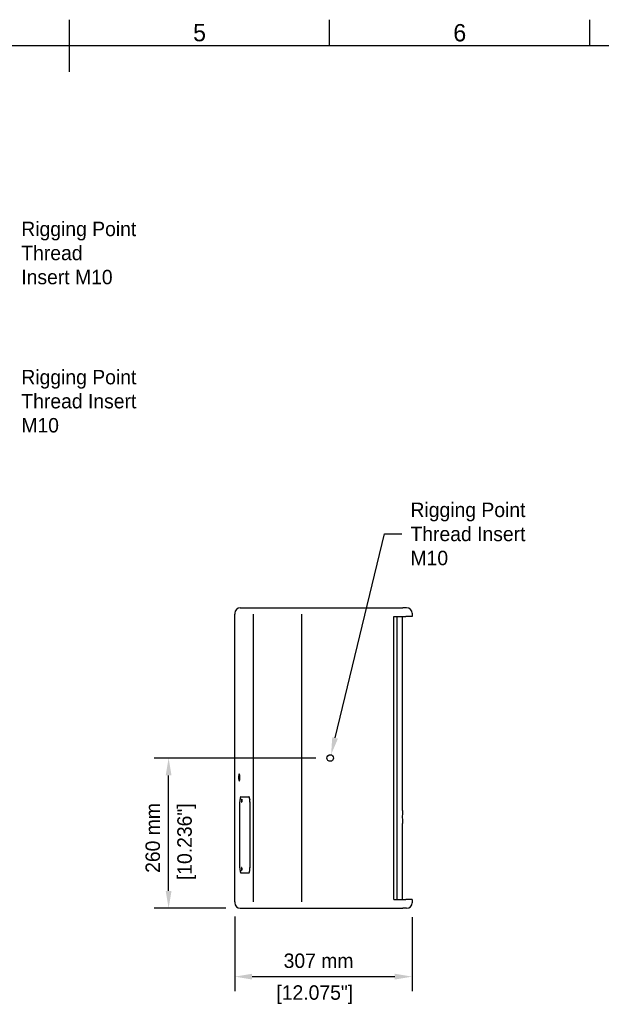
# Model space of a CAD drawing. Extents: x -90 to 3690, y 549 to 3222.
# Tile 3 of 4: x 1714 to 2720, y 1474 to 3177. Entities that reach past the tile are written whole.
import ezdxf
from ezdxf.enums import TextEntityAlignment as Align

# ---------------------------------------------------------------- set-up
doc = ezdxf.new("R2010")
doc.units = 0
for name, color, linetype in [('KF_CA_1001_DIM', 1, 'CONTINUOUS'), ('KF_CA_1001_LEFT', 7, 'CONTINUOUS'), ('KF_CA_1001_TOP', 7, 'CONTINUOUS'), ('KF_FRAME_050', 6, 'CONTINUOUS'), ('KF_FRAME_070', 5, 'CONTINUOUS')]:
    doc.layers.add(name, color=color, linetype=linetype)

# ---------------------------------------------------------------- blocks, each defined once
blk = doc.blocks.new('KF_CA_1001_LEFT')
at = {"layer": 'KF_CA_1001_LEFT', "linetype": 'CONTINUOUS'}
for p, q in [((-185.9, 0), (-155.6, 0)), ((-155.6, 0), (-77.1, 0)), ((-77.1, 0), (77.1, 0)), ((77.1, 0), (95.3, 0)), ((101.8, 0), (95.3, 0)), ((-195.4, -9.5), (-195.4, -11)), ((-195.4, -509), (-195.4, -11)), ((-163, -509), (-163, -11)), ((-163, -509), (-163, -11)), ((-79.2, -509), (-79.2, -11)), ((-79.2, -509), (-79.2, -11)), ((79.8, -505), (79.8, -15)), ((79.8, -15), (82, -15)), ((82, -15), (100.2, -15)), ((84.8, -15), (84.8, -505)), ((94.8, -350.5), (94.8, -15)), ((104.8, -15), (100.2, -15)), ((111.3, -15), (104.8, -15)), ((111.3, -9.5), (111.3, -15)), ((-186.5, -450), (-186.5, -336)), ((-184.7, -327), (-171, -327)), ((-169.2, -336), (-169.2, -450)), ((94.8, -505), (94.8, -373.5)), ((-171, -459), (-184.7, -459)), ((-195.4, -509), (-195.4, -510.5)), ((79.8, -505), (82, -505)), ((82, -505), (100.2, -505)), ((104.8, -505), (100.2, -505)), ((111.3, -505), (104.8, -505)), ((111.3, -505), (111.3, -510.5)), ((-185.9, -520), (-155.6, -520)), ((-155.6, -520), (-77.1, -520)), ((-77.1, -520), (77.1, -520)), ((77.1, -520), (95.3, -520)), ((101.8, -520), (95.3, -520))]:
    blk.add_line(p, q, dxfattribs=at)
for points in [[(-187.7, -287.8, 0), (-187.7, -287.8, 0), (-187.8, -287.8, 0), (-187.8, -287.9, 0), (-187.9, -287.9, 0), (-187.9, -288, 0), (-188, -288, 0), (-188, -288.1, 0), (-188.1, -288.2, 0), (-188.1, -288.3, 0), (-188.2, -288.5, 0), (-188.2, -288.6, 0), (-188.3, -288.8, 0), (-188.3, -288.9, 0), (-188.4, -289.1, 0), (-188.4, -289.3, 0), (-188.5, -289.5, 0), (-188.5, -289.7, 0), (-188.5, -289.9, 0), (-188.6, -290.1, 0), (-188.6, -290.3, 0), (-188.6, -290.6, 0), (-188.7, -290.8, 0), (-188.7, -291.1, 0), (-188.7, -291.3, 0), (-188.7, -291.6, 0), (-188.7, -291.8, 0), (-188.8, -292.1, 0), (-188.8, -292.4, 0), (-188.8, -292.7, 0), (-188.8, -292.9, 0), (-188.8, -293.2, 0), (-188.8, -293.5, 0), (-188.8, -293.8, 0), (-188.8, -294.1, 0), (-188.8, -294.3, 0), (-188.8, -294.6, 0), (-188.8, -294.9, 0), (-188.7, -295.2, 0), (-188.7, -295.4, 0), (-188.7, -295.7, 0), (-188.7, -295.9, 0), (-188.7, -296.2, 0), (-188.6, -296.4, 0), (-188.6, -296.7, 0), (-188.6, -296.9, 0), (-188.5, -297.1, 0), (-188.5, -297.3, 0), (-188.5, -297.5, 0), (-188.4, -297.7, 0), (-188.4, -297.9, 0), (-188.3, -298.1, 0), (-188.3, -298.2, 0), (-188.2, -298.4, 0), (-188.2, -298.5, 0), (-188.1, -298.7, 0), (-188.1, -298.8, 0), (-188, -298.9, 0), (-188, -299, 0), (-187.9, -299, 0), (-187.9, -299.1, 0), (-187.8, -299.1, 0), (-187.8, -299.2, 0), (-187.7, -299.2, 0), (-187.7, -299.2, 0), (-187.6, -299.2, 0), (-187.5, -299.2, 0), (-187.5, -299.1, 0), (-187.4, -299.1, 0), (-187.4, -299, 0), (-187.3, -299, 0), (-187.3, -298.9, 0), (-187.2, -298.8, 0), (-187.2, -298.7, 0), (-187.1, -298.5, 0), (-187.1, -298.4, 0), (-187, -298.2, 0), (-187, -298.1, 0), (-186.9, -297.9, 0), (-186.9, -297.7, 0), (-186.9, -297.5, 0), (-186.8, -297.3, 0), (-186.8, -297.1, 0), (-186.7, -296.9, 0), (-186.7, -296.7, 0), (-186.7, -296.4, 0), (-186.7, -296.2, 0), (-186.6, -295.9, 0), (-186.6, -295.7, 0), (-186.6, -295.4, 0), (-186.6, -295.2, 0), (-186.6, -294.9, 0), (-186.5, -294.6, 0), (-186.5, -294.3, 0), (-186.5, -294.1, 0), (-186.5, -293.8, 0), (-186.5, -293.5, 0), (-186.5, -293.2, 0), (-186.5, -292.9, 0), (-186.5, -292.7, 0), (-186.5, -292.4, 0), (-186.6, -292.1, 0), (-186.6, -291.8, 0), (-186.6, -291.6, 0), (-186.6, -291.3, 0), (-186.6, -291.1, 0), (-186.7, -290.8, 0), (-186.7, -290.6, 0), (-186.7, -290.3, 0), (-186.7, -290.1, 0), (-186.8, -289.9, 0), (-186.8, -289.7, 0), (-186.9, -289.5, 0), (-186.9, -289.3, 0), (-186.9, -289.1, 0), (-187, -288.9, 0), (-187, -288.8, 0), (-187.1, -288.6, 0), (-187.1, -288.5, 0), (-187.2, -288.3, 0), (-187.2, -288.2, 0), (-187.3, -288.1, 0), (-187.3, -288, 0), (-187.4, -288, 0), (-187.4, -287.9, 0), (-187.5, -287.9, 0), (-187.5, -287.8, 0), (-187.6, -287.8, 0), (-187.7, -287.8, 0)], [(-184.7, -327, 0), (-184.8, -327, 0), (-184.8, -327, 0), (-184.8, -327, 0), (-184.8, -327, 0), (-184.9, -327, 0), (-184.9, -327, 0), (-184.9, -327, 0), (-184.9, -327, 0), (-184.9, -327.1, 0), (-185, -327.1, 0), (-185, -327.1, 0), (-185, -327.1, 0), (-185, -327.1, 0), (-185, -327.1, 0), (-185.1, -327.2, 0), (-185.1, -327.2, 0), (-185.1, -327.2, 0), (-185.1, -327.2, 0), (-185.2, -327.2, 0), (-185.2, -327.3, 0), (-185.2, -327.3, 0), (-185.2, -327.3, 0), (-185.2, -327.4, 0), (-185.3, -327.4, 0), (-185.3, -327.4, 0), (-185.3, -327.5, 0), (-185.3, -327.5, 0), (-185.3, -327.5, 0), (-185.4, -327.6, 0), (-185.4, -327.6, 0), (-185.4, -327.6, 0), (-185.4, -327.7, 0), (-185.4, -327.7, 0), (-185.5, -327.8, 0), (-185.5, -327.8, 0), (-185.5, -327.9, 0), (-185.5, -327.9, 0), (-185.5, -328, 0), (-185.6, -328, 0), (-185.6, -328.1, 0), (-185.6, -328.1, 0), (-185.6, -328.2, 0), (-185.6, -328.2, 0), (-185.7, -328.3, 0), (-185.7, -328.3, 0), (-185.7, -328.4, 0), (-185.7, -328.5, 0), (-185.7, -328.5, 0), (-185.8, -328.6, 0), (-185.8, -328.6, 0), (-185.8, -328.7, 0), (-185.8, -328.8, 0), (-185.8, -328.8, 0), (-185.8, -328.9, 0), (-185.9, -329, 0), (-185.9, -329, 0), (-185.9, -329.1, 0), (-185.9, -329.2, 0), (-185.9, -329.3, 0), (-185.9, -329.3, 0), (-186, -329.4, 0), (-186, -329.5, 0), (-186, -329.6, 0), (-186, -329.6, 0), (-186, -329.7, 0), (-186, -329.8, 0), (-186.1, -329.9, 0), (-186.1, -330, 0), (-186.1, -330, 0), (-186.1, -330.1, 0), (-186.1, -330.2, 0), (-186.1, -330.3, 0), (-186.1, -330.4, 0), (-186.2, -330.5, 0), (-186.2, -330.6, 0), (-186.2, -330.6, 0), (-186.2, -330.7, 0), (-186.2, -330.8, 0), (-186.2, -330.9, 0), (-186.2, -331, 0), (-186.2, -331.1, 0), (-186.3, -331.2, 0), (-186.3, -331.3, 0), (-186.3, -331.4, 0), (-186.3, -331.5, 0), (-186.3, -331.6, 0), (-186.3, -331.7, 0), (-186.3, -331.8, 0), (-186.3, -331.9, 0), (-186.3, -332, 0), (-186.4, -332.1, 0), (-186.4, -332.2, 0), (-186.4, -332.3, 0), (-186.4, -332.4, 0), (-186.4, -332.5, 0), (-186.4, -332.6, 0), (-186.4, -332.7, 0), (-186.4, -332.8, 0), (-186.4, -332.9, 0), (-186.4, -333, 0), (-186.4, -333.1, 0), (-186.4, -333.2, 0), (-186.5, -333.3, 0), (-186.5, -333.4, 0), (-186.5, -333.5, 0), (-186.5, -333.6, 0), (-186.5, -333.7, 0), (-186.5, -333.8, 0), (-186.5, -333.9, 0), (-186.5, -334, 0), (-186.5, -334.1, 0), (-186.5, -334.2, 0), (-186.5, -334.4, 0), (-186.5, -334.5, 0), (-186.5, -334.6, 0), (-186.5, -334.7, 0), (-186.5, -334.8, 0), (-186.5, -334.9, 0), (-186.5, -335, 0), (-186.5, -335.1, 0), (-186.5, -335.2, 0), (-186.5, -335.3, 0), (-186.5, -335.4, 0), (-186.5, -335.6, 0), (-186.5, -335.7, 0), (-186.5, -335.8, 0), (-186.5, -335.9, 0), (-186.5, -336, 0)], [(-183.3, -331.4, 0), (-183.3, -331.4, 0), (-183.3, -331.4, 0), (-183.4, -331.4, 0), (-183.4, -331.4, 0), (-183.4, -331.5, 0), (-183.4, -331.5, 0), (-183.5, -331.6, 0), (-183.5, -331.6, 0), (-183.5, -331.6, 0), (-183.5, -331.7, 0), (-183.5, -331.8, 0), (-183.6, -331.8, 0), (-183.6, -331.9, 0), (-183.6, -332, 0), (-183.6, -332.1, 0), (-183.6, -332.2, 0), (-183.7, -332.3, 0), (-183.7, -332.4, 0), (-183.7, -332.5, 0), (-183.7, -332.6, 0), (-183.7, -332.7, 0), (-183.7, -332.8, 0), (-183.7, -332.9, 0), (-183.8, -333, 0), (-183.8, -333.1, 0), (-183.8, -333.2, 0), (-183.8, -333.4, 0), (-183.8, -333.5, 0), (-183.8, -333.6, 0), (-183.8, -333.7, 0), (-183.8, -333.9, 0), (-183.8, -334, 0), (-183.8, -334.1, 0), (-183.8, -334.3, 0), (-183.8, -334.4, 0), (-183.8, -334.5, 0), (-183.8, -334.6, 0), (-183.8, -334.8, 0), (-183.8, -334.9, 0), (-183.8, -335, 0), (-183.7, -335.1, 0), (-183.7, -335.2, 0), (-183.7, -335.3, 0), (-183.7, -335.4, 0), (-183.7, -335.5, 0), (-183.7, -335.6, 0), (-183.7, -335.7, 0), (-183.6, -335.8, 0), (-183.6, -335.9, 0), (-183.6, -336, 0), (-183.6, -336.1, 0), (-183.6, -336.2, 0), (-183.5, -336.2, 0), (-183.5, -336.3, 0), (-183.5, -336.4, 0), (-183.5, -336.4, 0), (-183.5, -336.4, 0), (-183.4, -336.5, 0), (-183.4, -336.5, 0), (-183.4, -336.6, 0), (-183.4, -336.6, 0), (-183.3, -336.6, 0), (-183.3, -336.6, 0), (-183.3, -336.6, 0), (-183.3, -336.6, 0), (-183.2, -336.6, 0), (-183.2, -336.6, 0), (-183.2, -336.6, 0), (-183.2, -336.5, 0), (-183.1, -336.5, 0), (-183.1, -336.4, 0), (-183.1, -336.4, 0), (-183.1, -336.4, 0), (-183, -336.3, 0), (-183, -336.2, 0), (-183, -336.2, 0), (-183, -336.1, 0), (-183, -336, 0), (-182.9, -335.9, 0), (-182.9, -335.8, 0), (-182.9, -335.7, 0), (-182.9, -335.6, 0), (-182.9, -335.5, 0), (-182.8, -335.4, 0), (-182.8, -335.3, 0), (-182.8, -335.2, 0), (-182.8, -335.1, 0), (-182.8, -335, 0), (-182.8, -334.9, 0), (-182.8, -334.8, 0), (-182.8, -334.6, 0), (-182.8, -334.5, 0), (-182.8, -334.4, 0), (-182.8, -334.3, 0), (-182.8, -334.1, 0), (-182.8, -334, 0), (-182.8, -333.9, 0), (-182.8, -333.7, 0), (-182.8, -333.6, 0), (-182.8, -333.5, 0), (-182.8, -333.4, 0), (-182.8, -333.2, 0), (-182.8, -333.1, 0), (-182.8, -333, 0), (-182.8, -332.9, 0), (-182.8, -332.8, 0), (-182.8, -332.7, 0), (-182.8, -332.6, 0), (-182.9, -332.5, 0), (-182.9, -332.4, 0), (-182.9, -332.3, 0), (-182.9, -332.2, 0), (-182.9, -332.1, 0), (-183, -332, 0), (-183, -331.9, 0), (-183, -331.8, 0), (-183, -331.8, 0), (-183, -331.7, 0), (-183.1, -331.6, 0), (-183.1, -331.6, 0), (-183.1, -331.6, 0), (-183.1, -331.5, 0), (-183.2, -331.5, 0), (-183.2, -331.4, 0), (-183.2, -331.4, 0), (-183.2, -331.4, 0), (-183.3, -331.4, 0), (-183.3, -331.4, 0)], [(-169.2, -336, 0), (-169.2, -335.9, 0), (-169.2, -335.8, 0), (-169.2, -335.7, 0), (-169.2, -335.6, 0), (-169.2, -335.4, 0), (-169.2, -335.3, 0), (-169.2, -335.2, 0), (-169.2, -335.1, 0), (-169.2, -335, 0), (-169.2, -334.9, 0), (-169.2, -334.8, 0), (-169.2, -334.7, 0), (-169.2, -334.6, 0), (-169.2, -334.5, 0), (-169.2, -334.4, 0), (-169.2, -334.2, 0), (-169.2, -334.1, 0), (-169.2, -334, 0), (-169.2, -333.9, 0), (-169.2, -333.8, 0), (-169.2, -333.7, 0), (-169.3, -333.6, 0), (-169.3, -333.5, 0), (-169.3, -333.4, 0), (-169.3, -333.3, 0), (-169.3, -333.2, 0), (-169.3, -333.1, 0), (-169.3, -333, 0), (-169.3, -332.9, 0), (-169.3, -332.8, 0), (-169.3, -332.7, 0), (-169.3, -332.6, 0), (-169.3, -332.5, 0), (-169.3, -332.4, 0), (-169.4, -332.3, 0), (-169.4, -332.2, 0), (-169.4, -332.1, 0), (-169.4, -332, 0), (-169.4, -331.9, 0), (-169.4, -331.8, 0), (-169.4, -331.7, 0), (-169.4, -331.6, 0), (-169.4, -331.5, 0), (-169.4, -331.4, 0), (-169.5, -331.3, 0), (-169.5, -331.2, 0), (-169.5, -331.1, 0), (-169.5, -331, 0), (-169.5, -330.9, 0), (-169.5, -330.8, 0), (-169.5, -330.7, 0), (-169.5, -330.6, 0), (-169.6, -330.6, 0), (-169.6, -330.5, 0), (-169.6, -330.4, 0), (-169.6, -330.3, 0), (-169.6, -330.2, 0), (-169.6, -330.1, 0), (-169.6, -330, 0), (-169.7, -330, 0), (-169.7, -329.9, 0), (-169.7, -329.8, 0), (-169.7, -329.7, 0), (-169.7, -329.6, 0), (-169.7, -329.6, 0), (-169.7, -329.5, 0), (-169.8, -329.4, 0), (-169.8, -329.3, 0), (-169.8, -329.3, 0), (-169.8, -329.2, 0), (-169.8, -329.1, 0), (-169.8, -329, 0), (-169.9, -329, 0), (-169.9, -328.9, 0), (-169.9, -328.8, 0), (-169.9, -328.8, 0), (-169.9, -328.7, 0), (-170, -328.6, 0), (-170, -328.6, 0), (-170, -328.5, 0), (-170, -328.5, 0), (-170, -328.4, 0), (-170, -328.3, 0), (-170.1, -328.3, 0), (-170.1, -328.2, 0), (-170.1, -328.2, 0), (-170.1, -328.1, 0), (-170.1, -328.1, 0), (-170.2, -328, 0), (-170.2, -328, 0), (-170.2, -327.9, 0), (-170.2, -327.9, 0), (-170.2, -327.8, 0), (-170.3, -327.8, 0), (-170.3, -327.7, 0), (-170.3, -327.7, 0), (-170.3, -327.6, 0), (-170.3, -327.6, 0), (-170.4, -327.6, 0), (-170.4, -327.5, 0), (-170.4, -327.5, 0), (-170.4, -327.5, 0), (-170.4, -327.4, 0), (-170.5, -327.4, 0), (-170.5, -327.4, 0), (-170.5, -327.3, 0), (-170.5, -327.3, 0), (-170.5, -327.3, 0), (-170.6, -327.2, 0), (-170.6, -327.2, 0), (-170.6, -327.2, 0), (-170.6, -327.2, 0), (-170.7, -327.2, 0), (-170.7, -327.1, 0), (-170.7, -327.1, 0), (-170.7, -327.1, 0), (-170.7, -327.1, 0), (-170.8, -327.1, 0), (-170.8, -327.1, 0), (-170.8, -327, 0), (-170.8, -327, 0), (-170.9, -327, 0), (-170.9, -327, 0), (-170.9, -327, 0), (-170.9, -327, 0), (-170.9, -327, 0), (-171, -327, 0), (-171, -327, 0)], [(-169.4, -331.4, 0), (-169.5, -331.4, 0), (-169.5, -331.4, 0), (-169.5, -331.4, 0), (-169.5, -331.4, 0), (-169.5, -331.4, 0), (-169.5, -331.4, 0), (-169.5, -331.4, 0), (-169.6, -331.4, 0), (-169.6, -331.5, 0), (-169.6, -331.5, 0), (-169.6, -331.5, 0), (-169.6, -331.5, 0), (-169.6, -331.5, 0), (-169.7, -331.6, 0), (-169.7, -331.6, 0), (-169.7, -331.6, 0), (-169.7, -331.6, 0), (-169.7, -331.7, 0), (-169.7, -331.7, 0), (-169.7, -331.8, 0), (-169.7, -331.8, 0), (-169.8, -331.8, 0), (-169.8, -331.9, 0), (-169.8, -331.9, 0), (-169.8, -332, 0), (-169.8, -332, 0), (-169.8, -332.1, 0), (-169.8, -332.1, 0), (-169.8, -332.2, 0), (-169.9, -332.2, 0), (-169.9, -332.3, 0), (-169.9, -332.4, 0), (-169.9, -332.4, 0), (-169.9, -332.5, 0), (-169.9, -332.5, 0), (-169.9, -332.6, 0), (-169.9, -332.7, 0), (-169.9, -332.7, 0), (-169.9, -332.8, 0), (-169.9, -332.9, 0), (-169.9, -332.9, 0), (-170, -333, 0), (-170, -333.1, 0), (-170, -333.2, 0), (-170, -333.2, 0), (-170, -333.3, 0), (-170, -333.4, 0), (-170, -333.4, 0), (-170, -333.5, 0), (-170, -333.6, 0), (-170, -333.7, 0), (-170, -333.8, 0), (-170, -333.8, 0), (-170, -333.9, 0), (-170, -334, 0), (-170, -334.1, 0), (-170, -334.1, 0), (-170, -334.2, 0), (-170, -334.3, 0), (-170, -334.4, 0), (-170, -334.4, 0), (-170, -334.5, 0), (-170, -334.6, 0), (-170, -334.7, 0), (-170, -334.7, 0), (-170, -334.8, 0), (-170, -334.9, 0), (-170, -335, 0), (-169.9, -335, 0), (-169.9, -335.1, 0), (-169.9, -335.2, 0), (-169.9, -335.2, 0), (-169.9, -335.3, 0), (-169.9, -335.4, 0), (-169.9, -335.4, 0), (-169.9, -335.5, 0), (-169.9, -335.6, 0), (-169.9, -335.6, 0), (-169.9, -335.7, 0), (-169.9, -335.7, 0), (-169.8, -335.8, 0), (-169.8, -335.8, 0), (-169.8, -335.9, 0), (-169.8, -336, 0), (-169.8, -336, 0), (-169.8, -336.1, 0), (-169.8, -336.1, 0), (-169.8, -336.1, 0), (-169.8, -336.2, 0), (-169.7, -336.2, 0), (-169.7, -336.3, 0), (-169.7, -336.3, 0), (-169.7, -336.3, 0), (-169.7, -336.4, 0), (-169.7, -336.4, 0), (-169.7, -336.4, 0), (-169.6, -336.5, 0), (-169.6, -336.5, 0), (-169.6, -336.5, 0), (-169.6, -336.5, 0), (-169.6, -336.5, 0), (-169.6, -336.6, 0), (-169.6, -336.6, 0), (-169.5, -336.6, 0), (-169.5, -336.6, 0), (-169.5, -336.6, 0), (-169.5, -336.6, 0), (-169.5, -336.6, 0), (-169.5, -336.6, 0), (-169.4, -336.6, 0), (-169.4, -336.6, 0), (-169.4, -336.6, 0), (-169.4, -336.6, 0), (-169.4, -336.6, 0), (-169.4, -336.6, 0), (-169.4, -336.5, 0), (-169.3, -336.5, 0), (-169.3, -336.5, 0), (-169.3, -336.5, 0), (-169.3, -336.4, 0), (-169.3, -336.4, 0), (-169.3, -336.4, 0), (-169.3, -336.4, 0), (-169.2, -336.3, 0), (-169.2, -336.3, 0), (-169.2, -336.3, 0), (-169.2, -336.2, 0), (-169.2, -336.2, 0)], [(-186.5, -450, 0), (-186.5, -450.1, 0), (-186.5, -450.2, 0), (-186.5, -450.3, 0), (-186.5, -450.4, 0), (-186.5, -450.6, 0), (-186.5, -450.7, 0), (-186.5, -450.8, 0), (-186.5, -450.9, 0), (-186.5, -451, 0), (-186.5, -451.1, 0), (-186.5, -451.2, 0), (-186.5, -451.3, 0), (-186.5, -451.4, 0), (-186.5, -451.5, 0), (-186.5, -451.6, 0), (-186.5, -451.8, 0), (-186.5, -451.9, 0), (-186.5, -452, 0), (-186.5, -452.1, 0), (-186.5, -452.2, 0), (-186.5, -452.3, 0), (-186.5, -452.4, 0), (-186.5, -452.5, 0), (-186.5, -452.6, 0), (-186.5, -452.7, 0), (-186.4, -452.8, 0), (-186.4, -452.9, 0), (-186.4, -453, 0), (-186.4, -453.1, 0), (-186.4, -453.2, 0), (-186.4, -453.3, 0), (-186.4, -453.4, 0), (-186.4, -453.5, 0), (-186.4, -453.6, 0), (-186.4, -453.7, 0), (-186.4, -453.8, 0), (-186.4, -453.9, 0), (-186.3, -454, 0), (-186.3, -454.1, 0), (-186.3, -454.2, 0), (-186.3, -454.3, 0), (-186.3, -454.4, 0), (-186.3, -454.5, 0), (-186.3, -454.6, 0), (-186.3, -454.7, 0), (-186.3, -454.8, 0), (-186.2, -454.9, 0), (-186.2, -455, 0), (-186.2, -455.1, 0), (-186.2, -455.2, 0), (-186.2, -455.3, 0), (-186.2, -455.4, 0), (-186.2, -455.4, 0), (-186.2, -455.5, 0), (-186.1, -455.6, 0), (-186.1, -455.7, 0), (-186.1, -455.8, 0), (-186.1, -455.9, 0), (-186.1, -456, 0), (-186.1, -456, 0), (-186.1, -456.1, 0), (-186, -456.2, 0), (-186, -456.3, 0), (-186, -456.4, 0), (-186, -456.4, 0), (-186, -456.5, 0), (-186, -456.6, 0), (-185.9, -456.7, 0), (-185.9, -456.7, 0), (-185.9, -456.8, 0), (-185.9, -456.9, 0), (-185.9, -457, 0), (-185.9, -457, 0), (-185.8, -457.1, 0), (-185.8, -457.2, 0), (-185.8, -457.2, 0), (-185.8, -457.3, 0), (-185.8, -457.4, 0), (-185.8, -457.4, 0), (-185.7, -457.5, 0), (-185.7, -457.5, 0), (-185.7, -457.6, 0), (-185.7, -457.7, 0), (-185.7, -457.7, 0), (-185.6, -457.8, 0), (-185.6, -457.8, 0), (-185.6, -457.9, 0), (-185.6, -457.9, 0), (-185.6, -458, 0), (-185.5, -458, 0), (-185.5, -458.1, 0), (-185.5, -458.1, 0), (-185.5, -458.2, 0), (-185.5, -458.2, 0), (-185.4, -458.3, 0), (-185.4, -458.3, 0), (-185.4, -458.4, 0), (-185.4, -458.4, 0), (-185.4, -458.4, 0), (-185.3, -458.5, 0), (-185.3, -458.5, 0), (-185.3, -458.5, 0), (-185.3, -458.6, 0), (-185.3, -458.6, 0), (-185.2, -458.6, 0), (-185.2, -458.7, 0), (-185.2, -458.7, 0), (-185.2, -458.7, 0), (-185.2, -458.8, 0), (-185.1, -458.8, 0), (-185.1, -458.8, 0), (-185.1, -458.8, 0), (-185.1, -458.8, 0), (-185, -458.9, 0), (-185, -458.9, 0), (-185, -458.9, 0), (-185, -458.9, 0), (-185, -458.9, 0), (-184.9, -458.9, 0), (-184.9, -459, 0), (-184.9, -459, 0), (-184.9, -459, 0), (-184.9, -459, 0), (-184.8, -459, 0), (-184.8, -459, 0), (-184.8, -459, 0), (-184.8, -459, 0), (-184.7, -459, 0)], [(-183.3, -449.4, 0), (-183.3, -449.4, 0), (-183.3, -449.4, 0), (-183.4, -449.4, 0), (-183.4, -449.4, 0), (-183.4, -449.5, 0), (-183.4, -449.5, 0), (-183.5, -449.6, 0), (-183.5, -449.6, 0), (-183.5, -449.6, 0), (-183.5, -449.7, 0), (-183.5, -449.8, 0), (-183.6, -449.8, 0), (-183.6, -449.9, 0), (-183.6, -450, 0), (-183.6, -450.1, 0), (-183.6, -450.2, 0), (-183.7, -450.3, 0), (-183.7, -450.4, 0), (-183.7, -450.5, 0), (-183.7, -450.6, 0), (-183.7, -450.7, 0), (-183.7, -450.8, 0), (-183.7, -450.9, 0), (-183.8, -451, 0), (-183.8, -451.1, 0), (-183.8, -451.2, 0), (-183.8, -451.4, 0), (-183.8, -451.5, 0), (-183.8, -451.6, 0), (-183.8, -451.7, 0), (-183.8, -451.9, 0), (-183.8, -452, 0), (-183.8, -452.1, 0), (-183.8, -452.3, 0), (-183.8, -452.4, 0), (-183.8, -452.5, 0), (-183.8, -452.6, 0), (-183.8, -452.8, 0), (-183.8, -452.9, 0), (-183.8, -453, 0), (-183.7, -453.1, 0), (-183.7, -453.2, 0), (-183.7, -453.3, 0), (-183.7, -453.4, 0), (-183.7, -453.5, 0), (-183.7, -453.6, 0), (-183.7, -453.7, 0), (-183.6, -453.8, 0), (-183.6, -453.9, 0), (-183.6, -454, 0), (-183.6, -454.1, 0), (-183.6, -454.2, 0), (-183.5, -454.2, 0), (-183.5, -454.3, 0), (-183.5, -454.4, 0), (-183.5, -454.4, 0), (-183.5, -454.4, 0), (-183.4, -454.5, 0), (-183.4, -454.5, 0), (-183.4, -454.6, 0), (-183.4, -454.6, 0), (-183.3, -454.6, 0), (-183.3, -454.6, 0), (-183.3, -454.6, 0), (-183.3, -454.6, 0), (-183.2, -454.6, 0), (-183.2, -454.6, 0), (-183.2, -454.6, 0), (-183.2, -454.5, 0), (-183.1, -454.5, 0), (-183.1, -454.4, 0), (-183.1, -454.4, 0), (-183.1, -454.4, 0), (-183, -454.3, 0), (-183, -454.2, 0), (-183, -454.2, 0), (-183, -454.1, 0), (-183, -454, 0), (-182.9, -453.9, 0), (-182.9, -453.8, 0), (-182.9, -453.7, 0), (-182.9, -453.6, 0), (-182.9, -453.5, 0), (-182.8, -453.4, 0), (-182.8, -453.3, 0), (-182.8, -453.2, 0), (-182.8, -453.1, 0), (-182.8, -453, 0), (-182.8, -452.9, 0), (-182.8, -452.8, 0), (-182.8, -452.6, 0), (-182.8, -452.5, 0), (-182.8, -452.4, 0), (-182.8, -452.3, 0), (-182.8, -452.1, 0), (-182.8, -452, 0), (-182.8, -451.9, 0), (-182.8, -451.7, 0), (-182.8, -451.6, 0), (-182.8, -451.5, 0), (-182.8, -451.4, 0), (-182.8, -451.2, 0), (-182.8, -451.1, 0), (-182.8, -451, 0), (-182.8, -450.9, 0), (-182.8, -450.8, 0), (-182.8, -450.7, 0), (-182.8, -450.6, 0), (-182.9, -450.5, 0), (-182.9, -450.4, 0), (-182.9, -450.3, 0), (-182.9, -450.2, 0), (-182.9, -450.1, 0), (-183, -450, 0), (-183, -449.9, 0), (-183, -449.8, 0), (-183, -449.8, 0), (-183, -449.7, 0), (-183.1, -449.6, 0), (-183.1, -449.6, 0), (-183.1, -449.6, 0), (-183.1, -449.5, 0), (-183.2, -449.5, 0), (-183.2, -449.4, 0), (-183.2, -449.4, 0), (-183.2, -449.4, 0), (-183.3, -449.4, 0), (-183.3, -449.4, 0)], [(-171, -459, 0), (-171, -459, 0), (-170.9, -459, 0), (-170.9, -459, 0), (-170.9, -459, 0), (-170.9, -459, 0), (-170.9, -459, 0), (-170.8, -459, 0), (-170.8, -459, 0), (-170.8, -458.9, 0), (-170.8, -458.9, 0), (-170.7, -458.9, 0), (-170.7, -458.9, 0), (-170.7, -458.9, 0), (-170.7, -458.9, 0), (-170.7, -458.8, 0), (-170.6, -458.8, 0), (-170.6, -458.8, 0), (-170.6, -458.8, 0), (-170.6, -458.8, 0), (-170.5, -458.7, 0), (-170.5, -458.7, 0), (-170.5, -458.7, 0), (-170.5, -458.6, 0), (-170.5, -458.6, 0), (-170.4, -458.6, 0), (-170.4, -458.5, 0), (-170.4, -458.5, 0), (-170.4, -458.5, 0), (-170.4, -458.4, 0), (-170.3, -458.4, 0), (-170.3, -458.4, 0), (-170.3, -458.3, 0), (-170.3, -458.3, 0), (-170.3, -458.2, 0), (-170.2, -458.2, 0), (-170.2, -458.1, 0), (-170.2, -458.1, 0), (-170.2, -458, 0), (-170.2, -458, 0), (-170.1, -457.9, 0), (-170.1, -457.9, 0), (-170.1, -457.8, 0), (-170.1, -457.8, 0), (-170.1, -457.7, 0), (-170, -457.7, 0), (-170, -457.6, 0), (-170, -457.5, 0), (-170, -457.5, 0), (-170, -457.4, 0), (-170, -457.4, 0), (-169.9, -457.3, 0), (-169.9, -457.2, 0), (-169.9, -457.2, 0), (-169.9, -457.1, 0), (-169.9, -457, 0), (-169.8, -457, 0), (-169.8, -456.9, 0), (-169.8, -456.8, 0), (-169.8, -456.7, 0), (-169.8, -456.7, 0), (-169.8, -456.6, 0), (-169.7, -456.5, 0), (-169.7, -456.4, 0), (-169.7, -456.4, 0), (-169.7, -456.3, 0), (-169.7, -456.2, 0), (-169.7, -456.1, 0), (-169.7, -456, 0), (-169.6, -456, 0), (-169.6, -455.9, 0), (-169.6, -455.8, 0), (-169.6, -455.7, 0), (-169.6, -455.6, 0), (-169.6, -455.5, 0), (-169.6, -455.4, 0), (-169.5, -455.4, 0), (-169.5, -455.3, 0), (-169.5, -455.2, 0), (-169.5, -455.1, 0), (-169.5, -455, 0), (-169.5, -454.9, 0), (-169.5, -454.8, 0), (-169.5, -454.7, 0), (-169.4, -454.6, 0), (-169.4, -454.5, 0), (-169.4, -454.4, 0), (-169.4, -454.3, 0), (-169.4, -454.2, 0), (-169.4, -454.1, 0), (-169.4, -454, 0), (-169.4, -453.9, 0), (-169.4, -453.8, 0), (-169.4, -453.7, 0), (-169.3, -453.6, 0), (-169.3, -453.5, 0), (-169.3, -453.4, 0), (-169.3, -453.3, 0), (-169.3, -453.2, 0), (-169.3, -453.1, 0), (-169.3, -453, 0), (-169.3, -452.9, 0), (-169.3, -452.8, 0), (-169.3, -452.7, 0), (-169.3, -452.6, 0), (-169.3, -452.5, 0), (-169.3, -452.4, 0), (-169.2, -452.3, 0), (-169.2, -452.2, 0), (-169.2, -452.1, 0), (-169.2, -452, 0), (-169.2, -451.9, 0), (-169.2, -451.8, 0), (-169.2, -451.6, 0), (-169.2, -451.5, 0), (-169.2, -451.4, 0), (-169.2, -451.3, 0), (-169.2, -451.2, 0), (-169.2, -451.1, 0), (-169.2, -451, 0), (-169.2, -450.9, 0), (-169.2, -450.8, 0), (-169.2, -450.7, 0), (-169.2, -450.6, 0), (-169.2, -450.4, 0), (-169.2, -450.3, 0), (-169.2, -450.2, 0), (-169.2, -450.1, 0), (-169.2, -450, 0)], [(-169.2, -449.8, 0), (-169.2, -449.8, 0), (-169.2, -449.7, 0), (-169.2, -449.7, 0), (-169.2, -449.7, 0), (-169.3, -449.6, 0), (-169.3, -449.6, 0), (-169.3, -449.6, 0), (-169.3, -449.6, 0), (-169.3, -449.5, 0), (-169.3, -449.5, 0), (-169.3, -449.5, 0), (-169.4, -449.5, 0), (-169.4, -449.4, 0), (-169.4, -449.4, 0), (-169.4, -449.4, 0), (-169.4, -449.4, 0), (-169.4, -449.4, 0), (-169.4, -449.4, 0), (-169.5, -449.4, 0), (-169.5, -449.4, 0), (-169.5, -449.4, 0), (-169.5, -449.4, 0), (-169.5, -449.4, 0), (-169.5, -449.4, 0), (-169.6, -449.4, 0), (-169.6, -449.4, 0), (-169.6, -449.5, 0), (-169.6, -449.5, 0), (-169.6, -449.5, 0), (-169.6, -449.5, 0), (-169.6, -449.5, 0), (-169.7, -449.6, 0), (-169.7, -449.6, 0), (-169.7, -449.6, 0), (-169.7, -449.7, 0), (-169.7, -449.7, 0), (-169.7, -449.7, 0), (-169.7, -449.8, 0), (-169.8, -449.8, 0), (-169.8, -449.9, 0), (-169.8, -449.9, 0), (-169.8, -449.9, 0), (-169.8, -450, 0), (-169.8, -450, 0), (-169.8, -450.1, 0), (-169.8, -450.2, 0), (-169.8, -450.2, 0), (-169.9, -450.3, 0), (-169.9, -450.3, 0), (-169.9, -450.4, 0), (-169.9, -450.4, 0), (-169.9, -450.5, 0), (-169.9, -450.6, 0), (-169.9, -450.6, 0), (-169.9, -450.7, 0), (-169.9, -450.8, 0), (-169.9, -450.8, 0), (-169.9, -450.9, 0), (-169.9, -451, 0), (-170, -451, 0), (-170, -451.1, 0), (-170, -451.2, 0), (-170, -451.3, 0), (-170, -451.3, 0), (-170, -451.4, 0), (-170, -451.5, 0), (-170, -451.6, 0), (-170, -451.6, 0), (-170, -451.7, 0), (-170, -451.8, 0), (-170, -451.9, 0), (-170, -451.9, 0), (-170, -452, 0), (-170, -452.1, 0), (-170, -452.2, 0), (-170, -452.2, 0), (-170, -452.3, 0), (-170, -452.4, 0), (-170, -452.5, 0), (-170, -452.6, 0), (-170, -452.6, 0), (-170, -452.7, 0), (-170, -452.8, 0), (-170, -452.8, 0), (-170, -452.9, 0), (-170, -453, 0), (-169.9, -453.1, 0), (-169.9, -453.1, 0), (-169.9, -453.2, 0), (-169.9, -453.3, 0), (-169.9, -453.3, 0), (-169.9, -453.4, 0), (-169.9, -453.5, 0), (-169.9, -453.5, 0), (-169.9, -453.6, 0), (-169.9, -453.6, 0), (-169.9, -453.7, 0), (-169.9, -453.8, 0), (-169.8, -453.8, 0), (-169.8, -453.9, 0), (-169.8, -453.9, 0), (-169.8, -454, 0), (-169.8, -454, 0), (-169.8, -454.1, 0), (-169.8, -454.1, 0), (-169.8, -454.2, 0), (-169.7, -454.2, 0), (-169.7, -454.2, 0), (-169.7, -454.3, 0), (-169.7, -454.3, 0), (-169.7, -454.4, 0), (-169.7, -454.4, 0), (-169.7, -454.4, 0), (-169.7, -454.4, 0), (-169.6, -454.5, 0), (-169.6, -454.5, 0), (-169.6, -454.5, 0), (-169.6, -454.5, 0), (-169.6, -454.5, 0), (-169.6, -454.6, 0), (-169.5, -454.6, 0), (-169.5, -454.6, 0), (-169.5, -454.6, 0), (-169.5, -454.6, 0), (-169.5, -454.6, 0), (-169.5, -454.6, 0), (-169.5, -454.6, 0), (-169.4, -454.6, 0)]]:
    blk.add_polyline3d(points, dxfattribs=at)
blk.add_circle((-30.2, -260), 5.7, dxfattribs=at)
blk.add_circle((-30.2, -260), 5.7, dxfattribs=at)
for centre, radius, start, end in [((-185.9, -9.5), 9.5, 90, 180), ((101.8, -9.5), 9.5, 0, 90), ((226.3, -362), 132, 175.0115, 184.9885), ((-185.9, -510.5), 9.5, 180, 270), ((101.8, -510.5), 9.5, 270, 0)]:
    blk.add_arc(centre, radius, start, end, dxfattribs=at)
blk = doc.blocks.new('KF_CA_1001_LAYOUT')
at = {"layer": 'KF_FRAME_050'}
for p, q in [((1890, 2538), (1890, 2628)), ((2340, 2583), (2340, 2628)), ((2790, 2583), (2790, 2628))]:
    blk.add_line(p, q, dxfattribs=at)
at = {"layer": 'KF_FRAME_070'}
blk.add_line((3690, 2583), (90, 2583), dxfattribs=at)
blk.add_lwpolyline([(90, 2583), (90, 90), (2160, 90), (2160, 509.7), (3690, 509.7), (3690, 2583), (90, 2583)], close=True, dxfattribs=at)
at = {"layer": 'KF_FRAME_050'}
for s, p in [('5', (2115, 2605.5)), ('6', (2565, 2605.5))]:
    blk.add_text(s, height=30, dxfattribs=at).set_placement(p, align=Align.MIDDLE)

msp = doc.modelspace()

# ---------------------------------------------------------------- linework, layer by layer
at = {"layer": 'KF_CA_1001_DIM'}
for p, q in [((2259.3, 1934.3), (2344.7, 2287.3)), ((2344.7, 2287.3), (2374.7, 2287.3)), ((2225.9, 1899.6), (1946.4, 1899.6)), ((1971.4, 1669.6), (1971.4, 1869.6)), ((2070.2, 1639.6), (1946.4, 1639.6)), ((2085.7, 1625.6), (2085.7, 1496.4)), ((2392.4, 1624.1), (2392.4, 1496.4)), ((2115.7, 1521.4), (2362.4, 1521.4))]:
    msp.add_line(p, q, dxfattribs=at)
for points in [[(2264.2, 1933.1), (2252.3, 1905.2), (2254.4, 1935.5)], [(1966.4, 1869.6), (1976.4, 1869.6), (1971.4, 1899.6)], [(1966.4, 1669.6), (1976.4, 1669.6), (1971.4, 1639.6)], [(2115.7, 1526.4), (2115.7, 1516.4), (2085.7, 1521.4)], [(2362.4, 1526.4), (2362.4, 1516.4), (2392.4, 1521.4)]]:
    msp.add_solid(points, dxfattribs=at)

# ---------------------------------------------------------------- block references
at = {"layer": 'KF_CA_1001_LEFT'}
msp.add_blockref('KF_CA_1001_LEFT', (2281.2, 2159.6), dxfattribs=at)
at = {"layer": 'KF_CA_1001_TOP'}
msp.add_blockref('KF_CA_1001_LAYOUT', (-90.1, 548.9), dxfattribs=at)

# ---------------------------------------------------------------- texts
at = {"layer": 'KF_CA_1001_TOP', "color": 1}
for s, p in [('Rigging Point ', (1716.6, 2802.5)), ('Thread ', (1716.6, 2760.9)), ('Insert M10', (1716.6, 2719.2)), ('Rigging Point ', (1716.7, 2546.1)), ('Thread Insert ', (1716.7, 2504.5)), ('M10', (1716.7, 2462.8)), ('Rigging Point ', (2389.7, 2316.5)), ('Thread Insert ', (2389.7, 2274.8)), ('M10', (2389.7, 2233.2)), ('307 mm', (2170.3, 1536.4)), ('[12.075"]', (2157.8, 1481.4))]:
    msp.add_text(s, height=25, dxfattribs=at).set_placement(p)
for s, p in [('260 mm', (1956.4, 1700.9)), ('[10.236"]', (2011.4, 1688.4))]:
    msp.add_text(s, height=25, rotation=90, dxfattribs=at).set_placement(p)

doc.saveas('drawing.dxf')
